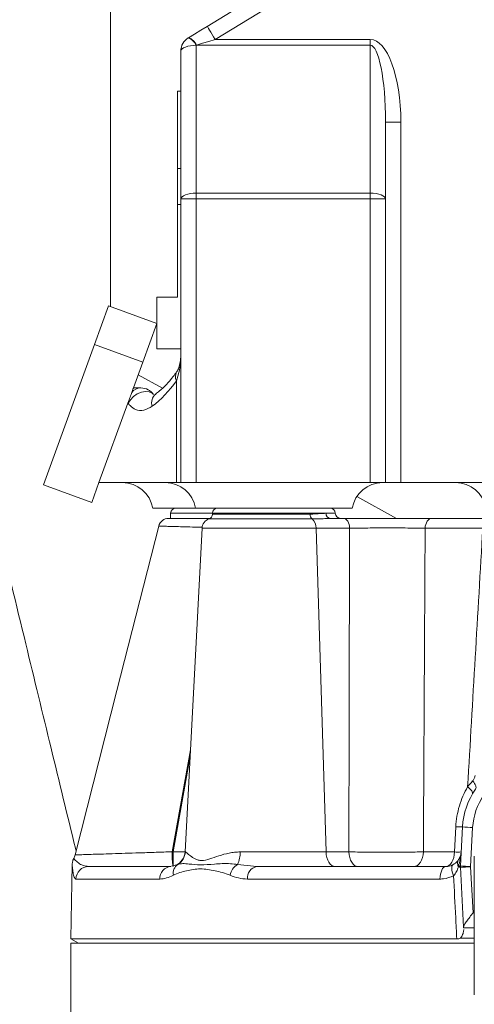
# Model space of a CAD drawing. Header units: millimetres. Extents: x 666 to 1382, y 1052 to 2543.
# Tile 6 of 12: x 882 to 971, y 1952 to 2145. Entities that reach past the tile are written whole.
import ezdxf

# ---------------------------------------------------------------- set-up
doc = ezdxf.new("R2010")
doc.units = ezdxf.units.MM

msp = doc.modelspace()

# ---------------------------------------------------------------- linework, layer by layer
at = {"color": 7, "linetype": 'Continuous', "lineweight": 15}
for p, q in [((900.01, 2089), (900.01, 2270.35)), ((918.95, 2143.92), (963.22, 2170.93)), ((964.79, 2168.36), (920.52, 2141.35)), ((915.23, 2141.65), (915.29, 2141.69)), ((916.86, 2140.24), (916.8, 2140.2)), ((916.8, 2140.2), (916.8, 2111.22)), ((950.9, 2140.24), (916.86, 2140.24)), ((920.52, 2141.35), (950.9, 2141.35)), ((950.9, 2140.24), (950.9, 2141.35)), ((950.9, 2111.22), (950.9, 2140.24)), ((913.79, 2110.1), (913.79, 2139.08)), ((913.79, 2131.2), (913.13, 2131.2)), ((913.13, 2131.2), (913.13, 2116.06)), ((953.91, 2125.15), (953.91, 2110.1)), ((956.92, 2125.15), (953.91, 2125.15)), ((956.92, 2125.15), (956.92, 2054.52)), ((913.13, 2116.06), (913.79, 2116.06)), ((913.13, 2109.03), (913.13, 2116.06)), ((916.8, 2111.22), (916.8, 2110.1)), ((916.8, 2111.22), (950.9, 2111.22)), ((950.9, 2110.1), (950.9, 2111.22)), ((913.13, 2109.03), (913.79, 2109.03)), ((913.13, 2090.84), (913.13, 2109.03)), ((913.79, 2054.52), (913.79, 2110.1)), ((916.8, 2110.1), (913.79, 2110.1)), ((950.9, 2110.1), (916.8, 2110.1)), ((916.8, 2110.1), (916.8, 2054.52)), ((950.9, 2054.52), (950.9, 2110.1)), ((953.91, 2110.1), (950.9, 2110.1)), ((953.91, 2110.1), (953.91, 2054.52)), ((909.09, 2080.75), (909.09, 2090.84)), ((913.13, 2090.84), (909.09, 2090.84)), ((899.61, 2089.15), (896.85, 2081.56)), ((909.09, 2085.7), (899.61, 2089.15)), ((909.09, 2085.7), (906.33, 2078.11)), ((896.85, 2081.56), (886.84, 2054.07)), ((906.33, 2078.11), (896.85, 2081.56)), ((913.79, 2080.75), (909.09, 2080.75)), ((906.33, 2078.11), (904.5, 2073.07)), ((910.17, 2072.99), (905.43, 2075.62)), ((912.94, 2054.52), (912.94, 2074.47)), ((904.5, 2073.07), (905.96, 2073.07)), ((905.79, 2073.07), (905.78, 2073.07)), ((903.4, 2070.06), (897.74, 2054.52)), ((903.46, 2070.06), (903.4, 2070.06)), ((896.32, 2050.61), (886.84, 2054.07)), ((897.74, 2054.52), (896.32, 2050.61)), ((912.94, 2054.52), (897.74, 2054.52)), ((913.79, 2054.52), (912.94, 2054.52)), ((916.8, 2054.52), (913.79, 2054.52)), ((916.8, 2054.52), (950.9, 2054.52)), ((953.91, 2054.52), (950.9, 2054.52)), ((956.92, 2054.52), (953.91, 2054.52)), ((999.05, 2054.52), (956.92, 2054.52)), ((956.06, 2047.49), (948.3, 2051.81)), ((916.65, 2049.5), (908.28, 2049.5)), ((947.39, 2049.5), (916.65, 2049.5)), ((911.79, 2048.5), (911.79, 2047.49)), ((919.99, 2048.5), (919.99, 2048.34)), ((942.25, 2048.5), (932.02, 2048.5)), ((943.1, 2047.49), (945.68, 2047.49)), ((962.96, 2047.49), (974.03, 2047.49)), ((917.95, 2045.59), (914.62, 1982.14)), ((940.3, 2045.59), (942.25, 1982.14)), ((946.85, 2045.59), (940.3, 2045.59)), ((972.97, 2045.59), (961.67, 2045.59)), ((967.41, 1982.14), (967.67, 1987.05)), ((968.58, 1979.42), (968.98, 1987.05)), ((970.98, 1986.91), (970.58, 1979.28)), ((925.44, 1982.14), (942.25, 1982.14)), ((942.25, 1982.14), (946.73, 1982.14)), ((961.32, 1982.14), (967.41, 1982.14)), ((892.5, 1979.72), (892.24, 1965.11)), ((911.96, 1979.33), (913.19, 1979.7)), ((924.87, 1979.7), (928.69, 1979.29)), ((971.31, 1981.31), (971.31, 1954.15)), ((895.72, 1979.29), (911.84, 1979.29)), ((928.69, 1979.29), (965.71, 1979.29)), ((969.19, 1967.41), (968.58, 1979.16)), ((970.58, 1979.23), (971.05, 1970.21)), ((909.67, 1976.83), (893.23, 1976.83)), ((964.58, 1976.83), (926.84, 1976.83)), ((971.31, 1967.25), (969.2, 1967.25)), ((969.22, 1966.8), (969.22, 1966.92)), ((892.23, 1964.25), (892.23, 1936.16)), ((971.31, 1964.25), (892.23, 1964.25)), ((892.24, 1965.11), (893.73, 1964.25)), ((892.24, 1965.11), (967.87, 1965.11)), ((968.62, 1965.21), (971.31, 1965.21))]:
    msp.add_line(p, q, dxfattribs=at)
at = {"color": 8, "linetype": 'Continuous', "lineweight": 15}
for p, q in [((919.99, 2048.5), (911.79, 2048.5)), ((939.5, 2047.39), (919.31, 2047.39)), ((932.02, 2048.5), (919.99, 2048.5)), ((919.99, 2048.34), (939.1, 2048.34)), ((942.25, 2048.5), (944.06, 2048.5)), ((940.3, 2045.59), (917.95, 2045.59)), ((912.09, 1982.17), (915.67, 2002.12)), ((915.6, 2000.91), (912.28, 1982.14)), ((912.28, 1982.14), (914.61, 1982.14)), ((914.62, 1982.14), (914.67, 1982.14)), ((971.05, 1970.21), (971.31, 1970.21))]:
    msp.add_line(p, q, dxfattribs=at)
at = {"color": 7, "linetype": 'Continuous', "lineweight": 15, "flags": 128}
for points in [[(918.95, 2143.92), (917.7, 2143.16), (916.48, 2142.41), (915.29, 2141.69)], [(920.52, 2141.35), (920.21, 2141.85), (919.92, 2142.34), (919.65, 2142.78), (919.41, 2143.17), (919.22, 2143.49), (919.07, 2143.73), (918.98, 2143.87), (918.95, 2143.92)], [(916.8, 2140.2), (916.21, 2140.18), (915.65, 2140.12), (915.13, 2140.01), (914.67, 2139.87), (914.3, 2139.71), (914.02, 2139.51), (913.85, 2139.3), (913.79, 2139.08)], [(920.52, 2141.35), (919.27, 2140.97), (918.04, 2140.6), (916.86, 2140.24)], [(916.8, 2111.22), (916.21, 2111.2), (915.65, 2111.14), (915.13, 2111.03), (914.67, 2110.89), (914.3, 2110.73), (914.02, 2110.53), (913.85, 2110.32), (913.79, 2110.1)], [(950.9, 2111.22), (951.49, 2111.2), (952.05, 2111.14), (952.57, 2111.03), (953.03, 2110.89), (953.4, 2110.73), (953.68, 2110.53), (953.85, 2110.32), (953.91, 2110.1)], [(904.17, 2072.16), (904.31, 2072.55), (904.41, 2072.83), (904.48, 2073.01), (904.5, 2073.07)], [(904.17, 2072.16), (904.1, 2071.97), (904.02, 2071.75), (903.93, 2071.52), (903.84, 2071.27), (903.75, 2071), (903.65, 2070.74), (903.55, 2070.48), (903.46, 2070.23)], [(903.4, 2070.06), (903.42, 2070.12), (903.44, 2070.17), (903.46, 2070.23)], [(946.85, 2045.59), (946.82, 2045.97), (946.75, 2046.33), (946.64, 2046.66), (946.49, 2046.94), (946.31, 2047.18), (946.11, 2047.35), (945.9, 2047.46), (945.68, 2047.49)], [(961.67, 2045.59), (961.7, 2045.97), (961.78, 2046.33), (961.91, 2046.66), (962.07, 2046.94), (962.26, 2047.18), (962.48, 2047.35), (962.71, 2047.46), (962.96, 2047.49)], [(909.46, 2045.98), (901.26, 2013.77), (893.07, 1981.57)], [(971.57, 1994.47), (971.63, 1994.59), (971.65, 1994.75), (971.63, 1994.92), (971.58, 1995.12), (971.48, 1995.33), (971.35, 1995.56), (971.18, 1995.8), (970.98, 1996.05)], [(970.95, 1993.52), (970.98, 1993.62), (970.97, 1993.75), (970.91, 1993.91), (970.81, 1994.08), (970.66, 1994.27), (970.48, 1994.47), (970.25, 1994.69), (970, 1994.91)], [(944.02, 1979.29), (943.68, 1979.34), (943.36, 1979.51), (943.06, 1979.77), (942.8, 1980.12), (942.58, 1980.55), (942.41, 1981.04), (942.3, 1981.58), (942.25, 1982.14)], [(948.49, 1979.29), (948.16, 1979.34), (947.84, 1979.51), (947.54, 1979.77), (947.28, 1980.12), (947.06, 1980.55), (946.89, 1981.04), (946.78, 1981.58), (946.73, 1982.14)], [(959.44, 1979.29), (959.8, 1979.34), (960.14, 1979.51), (960.46, 1979.77), (960.74, 1980.12), (960.97, 1980.55), (961.15, 1981.04), (961.27, 1981.58), (961.32, 1982.14)], [(965.71, 1979.29), (966.04, 1979.34), (966.34, 1979.51), (966.63, 1979.77), (966.89, 1980.12), (967.1, 1980.55), (967.26, 1981.04), (967.37, 1981.58), (967.41, 1982.14)], [(967.13, 1979.65), (967.01, 1979.54), (966.92, 1979.37), (966.87, 1979.15), (966.87, 1978.88), (966.9, 1978.57), (966.97, 1978.22), (967.09, 1977.86), (967.23, 1977.48)], [(965.71, 1979.29), (965.5, 1979.24), (965.28, 1979.1), (965.09, 1978.88), (964.92, 1978.57), (964.78, 1978.2), (964.67, 1977.77), (964.61, 1977.31), (964.58, 1976.83)], [(969.2, 1967.25), (969.2, 1967.27), (969.2, 1967.32), (969.19, 1967.41)]]:
    msp.add_lwpolyline(points, dxfattribs=at)
at = {"color": 8, "linetype": 'Continuous', "lineweight": 15, "flags": 128}
msp.add_lwpolyline([(908.44, 2071.76), (908.15, 2072.06), (907.58, 2072.32), (906.86, 2072.39), (906.06, 2072.24), (905.25, 2071.89), (904.5, 2071.38), (903.89, 2070.75), (903.46, 2070.06)], dxfattribs=at)
at = {"color": 7, "linetype": 'Continuous', "lineweight": 15}
for centre, radius, start, end in [((914.39, 2139.15), 2.69, 23.8096, 70.5813), ((916.8, 2139.08), 3.01, 121.3832, 180), ((914.34, 2139.12), 2.69, 23.8134, 70.5754), ((906.01, 2070.76), 2.31, 91.2664, 142.7022), ((905.96, 2070.06), 3.01, 34.2821, 90), ((907.09, 2070.06), 3.63, 177.3648, 179.9992), ((902.34, 2048.5), 6.02, 9.5941, 90), ((910.72, 2048.5), 6.02, 9.5941, 90), ((953.33, 2048.5), 6.02, 90, 170.4059), ((967.64, 2048.5), 6.02, 9.5941, 90), ((912.79, 2048.5), 1, 90, 180), ((920.99, 2048.5), 1, 90, 180), ((943.06, 2048.5), 1, 0, 90), ((911.4, 2045.49), 2.01, 89.9958, 165.689), ((919.95, 2045.49), 2.01, 108.6964, 177), ((918.98, 2048.34), 1, 288.6964, 0), ((940.2, 2048.24), 1.1, 175.0033, 230.719), ((938.15, 2045.71), 2.15, 356.8291, 51.1847), ((943.18, 2048.43), 0.937, 175.7298, 264.978), ((945.06, 2048.5), 1, 180, 270), ((983, 1986.31), 14.04, 144.5005, 177), ((983, 1986.28), 12.04, 144.5005, 177), ((968.32, 1995.47), 8.44, 265.5591, 274.4409), ((971.99, 2015.72), 28.83, 264.0062, 267.9977), ((890.15, 1982.3), 3.01, 331.6332, 345.9045), ((921.68, 2035.34), 54.02, 259.7718, 259.977), ((1006.62, 1981.45), 94.34, 179.5829, 181.3124), ((911.61, 1982.3), 3.01, 293.0131, 357), ((911.66, 1982.3), 3.01, 300.4773, 357.0352), ((920.43, 1982.01), 5.01, 332.5741, 1.4918), ((968.07, 1990.55), 8.44, 265.5658, 274.4342), ((914.4, 1977.97), 2.11, 125.0172, 190.6062), ((926.51, 1977.04), 3.12, 121.6672, 170.0479), ((895.73, 1976.79), 2.5, 90.1678, 179.1748), ((912.02, 1976.94), 2.35, 94.1934, 182.8182), ((929.07, 1977.08), 2.24, 99.6592, 186.4677), ((971.08, 1979.29), 2.51, 177, 183), ((971.08, 1979.29), 2.51, 176.9996, 182.9971), ((971.59, 2008.13), 28.86, 264.0091, 267.9966), ((968.58, 2007.89), 28.73, 270.0016, 273.9996), ((971.08, 1979.26), 0.502, 177, 183)]:
    msp.add_arc(centre, radius, start, end, dxfattribs=at)
at = {"color": 8, "linetype": 'Continuous', "lineweight": 15}
for centre, radius, start, end in [((914.41, 2075.31), 1.7, 148.8967, 209.6041), ((910.35, 2070.12), 2.3, 130.4717, 196.8663), ((932.05, 1981.84), 19.97, 179.0519, 186.7534)]:
    msp.add_arc(centre, radius, start, end, dxfattribs=at)
at = {"color": 7, "linetype": 'Continuous', "lineweight": 15}
for centre, major_axis, ratio, start_param, end_param in [((950.9, 2125.15), (0, 16.2), 0.371391, 4.712389, 6.283185), ((950.9, 2125.15), (0, 15.09), 0.199451, 4.712389, 6.283185), ((899.78, 2094.64), (0, 28.08), 0.673077, 3.600422, 3.911638)]:
    msp.add_ellipse(centre, major_axis=major_axis, ratio=ratio, start_param=start_param, end_param=end_param, dxfattribs=at)
for points, knots in [([(839.63, 2202.88), (841.92, 2193.5), (846.43, 2174.99), (853.1, 2147.65), (859.56, 2121.11), (865.82, 2095.36), (871.87, 2070.43), (877.71, 2046.36), (883.19, 2023.77), (888.31, 2002.69), (891.59, 1989.15), (893.21, 1982.47), (893.25, 1982.28)], [0, 0, 0, 0, 0.126938, 0.250327, 0.37023, 0.486641, 0.599483, 0.708673, 0.814144, 0.907466, 0.997384, 1, 1, 1, 1]), ([(913.79, 2080.1), (913.78, 2079.18), (913.76, 2077.2), (913.23, 2075.43), (912.94, 2074.47)], [0, 0, 0, 0, 0.464416, 1, 1, 1, 1]), ([(913.78, 2079.93), (913.78, 2079.77), (913.79, 2079.12), (913.68, 2078.12), (913.41, 2077.04), (913.17, 2076.45), (912.97, 2076.22), (912.96, 2076.2)], [0, 0, 0, 0, 0.099723, 0.397194, 0.694749, 0.972908, 1, 1, 1, 1]), ([(912.96, 2076.19), (912.74, 2075.89), (912.1, 2074.99), (910.97, 2073.69), (909.81, 2072.6), (909.09, 2072.06), (908.87, 2071.88)], [0, 0, 0, 0, 0.168207, 0.498866, 0.838294, 1, 1, 1, 1]), ([(908.15, 2069.46), (907.61, 2069.14), (906.56, 2068.53), (905.05, 2068.68), (904.02, 2069.33), (903.58, 2069.9), (903.46, 2070.06)], [0, 0, 0, 0, 0.345878, 0.669317, 0.907912, 1, 1, 1, 1]), ([(911.41, 2047.49), (911.44, 2047.49), (911.51, 2047.49), (912.03, 2047.49), (912.87, 2047.49), (914.01, 2047.49), (915.42, 2047.49), (917.06, 2047.49), (918.44, 2047.49), (919.29, 2047.49), (919.49, 2047.49)], [0, 0, 0, 0, 0.134333, 0.271885, 0.409448, 0.54701, 0.684271, 0.82153, 0.958547, 1, 1, 1, 1]), ([(939.1, 2048.34), (939.28, 2048.34), (939.99, 2048.35), (941.12, 2048.44), (941.87, 2048.48), (942.25, 2048.5)], [0, 0, 0, 0, 0.149546, 0.569015, 1, 1, 1, 1]), ([(943.1, 2047.49), (942.15, 2047.45), (941.03, 2047.4), (939.7, 2047.39), (939.5, 2047.39)], [0, 0, 0, 0, 0.848244, 1, 1, 1, 1]), ([(945.68, 2047.49), (946.34, 2047.49), (947.66, 2047.49), (949.88, 2047.49), (952.2, 2047.49), (954.57, 2047.49), (956.93, 2047.49), (959.15, 2047.49), (961.19, 2047.49), (962.37, 2047.49), (962.96, 2047.49)], [0, 0, 0, 0, 0.126969, 0.253936, 0.380912, 0.507886, 0.634741, 0.761596, 0.880797, 1, 1, 1, 1]), ([(946.73, 1982.14), (946.74, 1992.7), (946.76, 2003.26), (946.78, 2013.82), (946.81, 2024.41), (946.83, 2035), (946.85, 2045.59)], [0.00285772, 0.00285772, 0.00285772, 0.00285772, 0.03460773, 0.03460773, 0.03460773, 0.06644834, 0.06644834, 0.06644834, 0.06644834]), ([(961.67, 2045.59), (961.15, 2045.6), (960.61, 2045.6), (959.75, 2045.61), (959.46, 2045.61), (958.86, 2045.61), (958.56, 2045.61), (957.62, 2045.62), (956.98, 2045.62), (955.68, 2045.62), (955.02, 2045.62), (953.68, 2045.62), (953.02, 2045.62), (951.7, 2045.62), (951.05, 2045.62), (949.77, 2045.61), (948.53, 2045.61), (947.4, 2045.6), (946.85, 2045.59)], [0, 0, 0, 0, 0.125, 0.125, 0.1875, 0.1875, 0.25, 0.25, 0.375, 0.375, 0.5, 0.5, 0.625, 0.625, 0.75, 0.75, 0.875, 1, 1, 1, 1]), ([(961.67, 2045.59), (961.6, 2035), (961.55, 2024.41), (961.49, 2013.82), (961.43, 2003.26), (961.38, 1992.7), (961.32, 1982.14)], [0.00190489, 0.00190489, 0.00190489, 0.00190489, 0.03374003, 0.03374003, 0.03374003, 0.06548481, 0.06548481, 0.06548481, 0.06548481]), ([(970.98, 1996.05), (971.1, 1996.18), (971.21, 1996.33), (971.38, 1996.69), (971.44, 1996.89), (971.45, 1997.1)], [0, 0, 0, 0, 0.5, 0.5, 1, 1, 1, 1]), ([(967.67, 1987.05), (967.7, 1987.75), (967.78, 1988.44), (968.02, 1989.82), (968.18, 1990.5), (968.78, 1992.49), (969.32, 1993.74), (970, 1994.91)], [0, 0, 0, 0, 0.25, 0.25, 0.5, 0.5, 1, 1, 1, 1]), ([(914.67, 1982.14), (914.73, 1982.14), (914.84, 1982.05), (915.17, 1981.77), (915.39, 1981.58), (915.79, 1981.28), (915.93, 1981.17), (916.25, 1980.97), (916.42, 1980.87), (916.79, 1980.68), (916.98, 1980.6), (917.3, 1980.51), (917.41, 1980.49), (917.64, 1980.46), (917.76, 1980.45), (918.38, 1980.45), (918.9, 1980.6), (920.02, 1980.96), (920.61, 1981.18), (921.88, 1981.59), (922.54, 1981.77), (923.59, 1981.98), (923.94, 1982.04), (924.68, 1982.12), (925.05, 1982.14), (925.44, 1982.14)], [0, 0, 0, 0, 0.125, 0.125, 0.25, 0.25, 0.3125, 0.3125, 0.375, 0.375, 0.4375, 0.4375, 0.46875, 0.46875, 0.5, 0.5, 0.625, 0.625, 0.75, 0.75, 0.875, 0.875, 0.9375, 0.9375, 1, 1, 1, 1]), ([(946.73, 1982.14), (947.26, 1982.14), (947.82, 1982.13), (948.98, 1982.12), (949.59, 1982.12), (950.84, 1982.11), (951.48, 1982.11), (952.77, 1982.1), (953.42, 1982.1), (954.41, 1982.1), (954.74, 1982.1), (955.39, 1982.1), (955.71, 1982.1), (956.67, 1982.11), (957.3, 1982.11), (958.22, 1982.11), (958.53, 1982.12), (959.12, 1982.12), (959.42, 1982.12), (960.27, 1982.13), (960.81, 1982.14), (961.32, 1982.14)], [0, 0, 0, 0, 0.125, 0.125, 0.25, 0.25, 0.375, 0.375, 0.5, 0.5, 0.5625, 0.5625, 0.625, 0.625, 0.75, 0.75, 0.8125, 0.8125, 0.875, 0.875, 1, 1, 1, 1]), ([(968.18, 1979.34), (968.35, 1979.8), (968.46, 1980.26), (968.64, 1981.19), (968.69, 1981.67), (968.72, 1982.14)], [0, 0, 0, 0, 0.5, 0.5, 1, 1, 1, 1]), ([(968.22, 1980.63), (968.38, 1980.87), (968.5, 1981.12), (968.66, 1981.63), (968.71, 1981.88), (968.72, 1982.14)], [0, 0, 0, 0, 0.5, 0.5, 1, 1, 1, 1]), ([(892.81, 1980.86), (892.78, 1980.82), (892.68, 1980.67), (892.59, 1980.37), (892.52, 1980.04), (892.5, 1979.83), (892.5, 1979.73), (892.5, 1979.72)], [0, 0, 0, 0, 0.110862, 0.472865, 0.758737, 0.962065, 1, 1, 1, 1]), ([(913.19, 1979.7), (913.49, 1979.77), (914.09, 1979.91), (915.58, 1979.75), (917.59, 1979.53), (920.33, 1979.76), (922.82, 1979.93), (924.43, 1979.75), (924.87, 1979.7)], [0, 0, 0, 0, 0.141448, 0.283341, 0.493736, 0.706298, 0.918556, 1, 1, 1, 1]), ([(965.71, 1979.29), (965.84, 1979.29), (966.31, 1979.31), (966.79, 1979.5), (967.13, 1979.65)], [0, 0, 0, 0, 0.259019, 1, 1, 1, 1]), ([(967.13, 1979.65), (967.22, 1979.7), (967.62, 1979.93), (967.97, 1980.28), (968.16, 1980.56), (968.22, 1980.63)], [0, 0, 0, 0, 0.161557, 0.774944, 1, 1, 1, 1]), ([(968.16, 1979.31), (968.06, 1979.56), (968.02, 1979.8), (968.03, 1980.14), (968.05, 1980.25), (968.12, 1980.45), (968.16, 1980.54), (968.22, 1980.63)], [0, 0, 0, 0, 0.5, 0.5, 0.75, 0.75, 1, 1, 1, 1]), ([(923.44, 1977.58), (922.94, 1977.79), (922.45, 1977.95), (921.46, 1978.23), (920.97, 1978.34), (920, 1978.55), (919.52, 1978.64), (918.56, 1978.78), (918.09, 1978.82), (917.15, 1978.82), (916.69, 1978.78), (915.78, 1978.64), (915.33, 1978.55), (914.44, 1978.34), (914.01, 1978.23), (913.15, 1977.95), (912.73, 1977.79), (912.32, 1977.58)], [0, 0, 0, 0, 0.125, 0.125, 0.25, 0.25, 0.375, 0.375, 0.5, 0.5, 0.625, 0.625, 0.75, 0.75, 0.875, 0.875, 1, 1, 1, 1]), ([(968.18, 1979.19), (968.09, 1978.89), (967.97, 1978.58), (967.74, 1978.15), (967.65, 1978.01), (967.46, 1977.74), (967.35, 1977.6), (967.23, 1977.48)], [0, 0, 0, 0, 0.5, 0.5, 0.75, 0.75, 1, 1, 1, 1]), ([(968.18, 1979.34), (968.18, 1979.34), (968.18, 1979.33), (968.17, 1979.32), (968.16, 1979.31)], [0, 0, 0, 0, 0.236161, 1, 1, 1, 1]), ([(968.16, 1979.31), (968.17, 1979.28), (968.18, 1979.23), (968.18, 1979.19), (968.18, 1979.19)], [0, 0, 0, 0, 0.9180231, 1, 1, 1, 1]), ([(968.58, 1979.42), (968.58, 1979.41), (968.54, 1979.4), (968.44, 1979.38), (968.4, 1979.37), (968.3, 1979.36), (968.25, 1979.35), (968.18, 1979.34)], [0, 0, 0, 0, 0.5, 0.5, 0.75, 0.75, 1, 1, 1, 1]), ([(968.58, 1979.16), (968.55, 1979.16), (968.51, 1979.17), (968.28, 1979.18), (968.18, 1979.19)], [0, 0, 0, 0, 0.598439, 1, 1, 1, 1]), ([(912.32, 1977.58), (911.87, 1977.36), (911.43, 1977.17), (910.54, 1976.9), (910.1, 1976.83), (909.67, 1976.83)], [0, 0, 0, 0, 0.5, 0.5, 1, 1, 1, 1]), ([(926.84, 1976.83), (926.24, 1976.83), (925.67, 1976.9), (924.53, 1977.17), (923.98, 1977.36), (923.44, 1977.58)], [0, 0, 0, 0, 0.5, 0.5, 1, 1, 1, 1]), ([(967.23, 1977.48), (966.59, 1977.22), (965.72, 1976.86), (964.81, 1976.83), (964.58, 1976.83)], [0, 0, 0, 0, 0.7447471, 1, 1, 1, 1]), ([(967.87, 1965.11), (967.8, 1966.49), (967.73, 1967.87), (967.66, 1969.25), (967.52, 1971.99), (967.38, 1974.74), (967.23, 1977.48)], [0.0008619, 0.0008619, 0.0008619, 0.0008619, 0.005015, 0.005015, 0.005015, 0.0132643, 0.0132643, 0.0132643, 0.0132643]), ([(969.19, 1967.41), (969.19, 1967.47), (969.21, 1967.54), (969.27, 1967.7), (969.32, 1967.8), (969.44, 1968), (969.51, 1968.12), (969.66, 1968.35), (969.75, 1968.47), (970.02, 1968.85), (970.22, 1969.12), (970.52, 1969.52), (970.63, 1969.66), (970.84, 1969.93), (970.95, 1970.07), (971.05, 1970.21)], [0, 0, 0, 0, 0.125, 0.125, 0.25, 0.25, 0.375, 0.375, 0.5, 0.5, 0.75, 0.75, 0.875, 0.875, 1, 1, 1, 1]), ([(969.22, 1966.8), (969.2, 1966.6), (969.15, 1966.14), (968.81, 1965.54), (968.62, 1965.21)], [0, 0, 0, 0, 0.43894, 1, 1, 1, 1]), ([(967.87, 1965.11), (968.01, 1965.11), (968.14, 1965.11), (968.39, 1965.15), (968.51, 1965.17), (968.62, 1965.21)], [0, 0, 0, 0, 0.5, 0.5, 1, 1, 1, 1])]:
    msp.add_open_spline(points, degree=3, knots=knots, dxfattribs=at)
at = {"color": 8, "linetype": 'Continuous', "lineweight": 15}
for points, knots in [([(917.87, 2045.76), (917.25, 2045.77), (915.92, 2045.81), (914.12, 2045.86), (912.49, 2045.9), (911.16, 2045.94), (910.2, 2045.96), (909.58, 2045.98), (909.5, 2045.98), (909.46, 2045.98)], [0, 0, 0, 0, 0.126503, 0.269992, 0.41766, 0.561259, 0.709008, 0.852451, 1, 1, 1, 1]), ([(893.12, 1981.56), (893.11, 1981.56), (893.04, 1981.56), (893.44, 1981.57), (894.33, 1981.6), (895.71, 1981.64), (897.52, 1981.7), (899.69, 1981.76), (902.19, 1981.85), (904.92, 1981.93), (907.83, 1982.03), (910.25, 1982.11), (911.67, 1982.16), (912.09, 1982.17)], [0, 0, 0, 0, 0.0335251, 0.1373705, 0.2381617, 0.3419133, 0.442734, 0.5464787, 0.6475066, 0.7514339, 0.852669, 0.9568045, 1, 1, 1, 1]), ([(893.23, 1976.83), (893.11, 1976.91), (892.87, 1977.07), (892.65, 1978.05), (892.54, 1979), (892.5, 1979.61), (892.5, 1979.68), (892.5, 1979.72)], [0, 0, 0, 0, 0.2455906, 0.4976011, 0.7488109, 0.8760727, 1, 1, 1, 1]), ([(892.8, 1980.87), (892.85, 1980.8), (892.94, 1980.66), (893.63, 1979.99), (894.57, 1979.44), (895.34, 1979.34), (895.72, 1979.29)], [0, 0, 0, 0, 0.268358, 0.539349, 0.769834, 1, 1, 1, 1])]:
    msp.add_open_spline(points, degree=3, knots=knots, dxfattribs=at)
at = {"color": 7, "linetype": 'Continuous', "lineweight": 15}
for points in [[(970, 1994.91), (970.99, 2011.8), (971.98, 2028.7), (972.97, 2045.59)], [(970, 1994.91), (970.32, 1995.31), (970.64, 1995.69), (970.98, 1996.05)]]:
    msp.add_open_spline(points, degree=3, dxfattribs=at)

doc.saveas('drawing.dxf')
